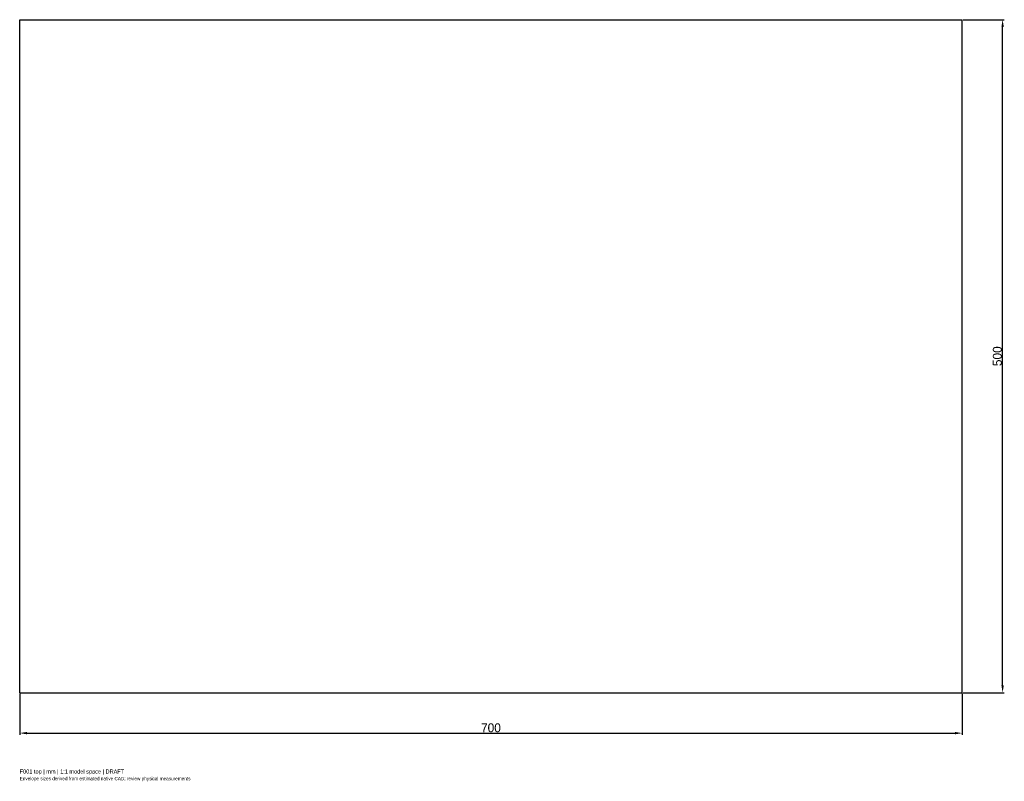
# Model space of a CAD drawing. Header units: millimetres. Extents: x -350 to 381, y -316 to 250.
import ezdxf

# ---------------------------------------------------------------- set-up
doc = ezdxf.new("R2010")
doc.units = ezdxf.units.MM
doc.linetypes.add('HIDDEN', pattern=[9.525, 6.35, -3.175])
for name, color, linetype in [('ANNOTATIONS', 7, 'Continuous'), ('DIMENSIONS', 7, 'Continuous'), ('HIDDEN', 8, 'HIDDEN'), ('VISIBLE', 7, 'Continuous')]:
    doc.layers.add(name, color=color, linetype=linetype)
doc.dimstyles.get("Standard").update_dxf_attribs({"dimtxt": 2.5, "dimasz": 2.5, "dimexe": 1.25, "dimexo": 0.625, "dimtad": 1, "dimcen": 2.5, "dimazin": 3, "dimtfac": 1, "dimtmove": 0, "dimatfit": 3})

msp = doc.modelspace()

# ---------------------------------------------------------------- linework, layer by layer
at = {"layer": 'HIDDEN'}
for p, q in [((-350, -250), (-350, 250)), ((-350, 250), (350, 250)), ((350, -250), (350, 250)), ((-350, -250), (350, -250))]:
    msp.add_line(p, q, dxfattribs=at)
at = {"layer": 'VISIBLE'}
for p, q in [((-350, -250), (-350, 250)), ((-350, 250), (350, 250)), ((350, -250), (350, 250)), ((-350, -250), (350, -250))]:
    msp.add_line(p, q, dxfattribs=at)

# ---------------------------------------------------------------- texts
at = {"layer": 'ANNOTATIONS'}
for s, height, p in [('F001 top | mm | 1:1 model space | DRAFT', 3, (-350, -310)), ('Envelope sizes derived from estimated native CAD; review physical measurements', 2.5, (-350, -315))]:
    msp.add_text(s, height=height, dxfattribs=at).set_placement(p)

# ---------------------------------------------------------------- dimensions: what is measured, and where the dimension line sits
at = {"layer": 'DIMENSIONS'}
msp.add_linear_dim(base=(380, -250), p1=(350, -250), p2=(350, 250), angle=90, dimstyle='Standard', override={"dimtxt": 6.6, "dimasz": 5.4, "dimtad": 1, "dimdec": 2}, dxfattribs=at).render()
msp.add_linear_dim(base=(-350, -280), p1=(-350, -250), p2=(350, -250), dimstyle='Standard', override={"dimtxt": 6.6, "dimasz": 5.4, "dimtad": 1, "dimdec": 2}, dxfattribs=at).render()

doc.saveas('drawing.dxf')
